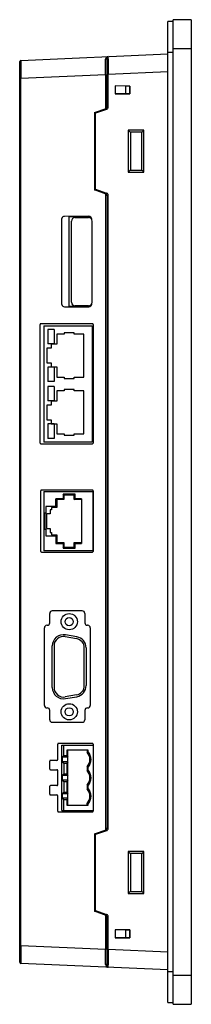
# Model space of a CAD drawing. Header units: millimetres. Extents: x 93 to 140, y 23 to 296.
import ezdxf

# ---------------------------------------------------------------- set-up
doc = ezdxf.new("R2010")
doc.units = ezdxf.units.MM
doc.header["$LTSCALE"] = 20.91938
doc.layers.get('0').update_dxf_attribs({"linetype": 'CONTINUOUS'})

msp = doc.modelspace()

# ---------------------------------------------------------------- linework, layer by layer
at = {"color": 7, "linetype": 'Continuous'}
for p, q in [((133.62, 23.48), (133.62, 295.48)), ((135.12, 295.48), (133.62, 295.48)), ((135.12, 22.98), (135.12, 295.98)), ((140.12, 295.98), (135.12, 295.98)), ((140.12, 295.98), (140.12, 22.98)), ((133.62, 286.98), (135.12, 286.98)), ((135.12, 287.98), (140.12, 287.98)), ((92.69, 34.63), (92.69, 284.4)), ((92.97, 284.7), (133.62, 286.48)), ((116.89, 271.87), (116.89, 285.46)), ((133.62, 281.48), (117.17, 280.77)), ((92.69, 279.71), (92.97, 279.71)), ((116.41, 280.73), (92.97, 279.71)), ((92.97, 39.32), (92.97, 279.71)), ((116.41, 280.73), (116.41, 271.4)), ((116.41, 280.73), (116.89, 280.73)), ((116.89, 280.77), (117.17, 280.77)), ((117.17, 271.87), (117.17, 280.77)), ((119.09, 277.6), (119.09, 275.43)), ((123.17, 277.59), (119.09, 277.6)), ((121.98, 277.52), (119.09, 277.6)), ((121.98, 277.52), (121.98, 275.52)), ((123.09, 277.52), (121.98, 277.52)), ((123.09, 277.52), (123.17, 277.59)), ((123.09, 275.52), (123.09, 277.52)), ((123.17, 277.59), (123.17, 275.44)), ((121.98, 275.52), (119.09, 275.43)), ((119.09, 275.43), (123.17, 275.44)), ((121.98, 275.52), (123.09, 275.52)), ((123.09, 275.52), (123.17, 275.44)), ((113.39, 270.24), (116.56, 271.4)), ((116.65, 271.11), (113.67, 270.03)), ((117.17, 271.87), (116.89, 271.87)), ((113.39, 270.24), (113.39, 248.79)), ((113.67, 249), (113.67, 270.03)), ((122.66, 265.33), (122.66, 253.7)), ((126.99, 265.33), (122.66, 265.33)), ((126.99, 253.7), (126.99, 265.33)), ((123.29, 264.77), (123.29, 254.27)), ((126.49, 264.77), (123.29, 264.77)), ((126.49, 254.27), (126.49, 264.77)), ((123.29, 254.27), (126.49, 254.27)), ((122.66, 253.7), (126.99, 253.7)), ((116.56, 247.64), (113.39, 248.79)), ((113.67, 249), (116.65, 247.92)), ((116.41, 247.64), (116.41, 71.4)), ((116.89, 247.17), (116.89, 71.87)), ((116.89, 247.17), (117.17, 247.17)), ((117.17, 71.87), (117.17, 247.17)), ((104.29, 216.99), (104.29, 240.84)), ((111.79, 241.46), (105.09, 241.45)), ((106.22, 241.42), (106.22, 216.42)), ((106.22, 241.42), (111.79, 241.42)), ((108.02, 241.13), (111.72, 241.13)), ((107.02, 217.63), (107.02, 240.13)), ((112.72, 217.63), (112.72, 240.13)), ((105.09, 216.38), (111.79, 216.38)), ((111.79, 216.42), (106.22, 216.42)), ((111.72, 216.63), (108.02, 216.63)), ((98.29, 178.57), (98.29, 211.47)), ((112.79, 211.67), (98.49, 211.67)), ((99.35, 211.08), (99.35, 178.88)), ((99.35, 211.08), (112.69, 211.08)), ((112.69, 211.08), (112.69, 178.88)), ((112.99, 211.47), (112.99, 178.57)), ((100.5, 210.07), (100.5, 206.08)), ((102.25, 210.07), (100.5, 210.07)), ((102.25, 210.07), (102.25, 206.08)), ((102.96, 208.81), (102.96, 206)), ((104.96, 208.81), (102.96, 208.81)), ((104.96, 209.2), (104.96, 208.81)), ((107.75, 209.2), (104.96, 209.2)), ((107.75, 208.81), (107.75, 209.2)), ((110.4, 208.81), (107.75, 208.81)), ((110.4, 196.9), (110.4, 208.81)), ((100.21, 204.89), (100.21, 200.82)), ((101.35, 204.89), (100.21, 204.89)), ((102.25, 206.08), (100.5, 206.08)), ((101.35, 206), (101.35, 204.89)), ((102.96, 206), (101.35, 206)), ((100.21, 200.82), (101.35, 200.82)), ((100.5, 199.63), (100.5, 195.64)), ((102.25, 199.63), (100.5, 199.63)), ((101.35, 200.82), (101.35, 199.7)), ((101.35, 199.7), (102.96, 199.7)), ((102.25, 199.63), (102.25, 195.64)), ((102.96, 199.7), (102.96, 196.9)), ((102.96, 196.9), (104.96, 196.9)), ((104.96, 196.9), (104.96, 196.5)), ((107.75, 196.5), (107.75, 196.9)), ((107.75, 196.9), (110.4, 196.9)), ((102.25, 195.64), (100.5, 195.64)), ((100.5, 194.32), (100.5, 190.33)), ((102.25, 194.32), (100.5, 194.32)), ((102.25, 194.32), (102.25, 190.33)), ((104.96, 196.5), (107.75, 196.5)), ((102.96, 193.06), (102.96, 190.25)), ((104.96, 193.06), (102.96, 193.06)), ((104.96, 193.46), (104.96, 193.06)), ((107.75, 193.46), (104.96, 193.46)), ((107.75, 193.06), (107.75, 193.46)), ((110.4, 193.06), (107.75, 193.06)), ((110.4, 181.15), (110.4, 193.06)), ((100.21, 189.14), (100.21, 185.07)), ((101.35, 189.14), (100.21, 189.14)), ((102.25, 190.33), (100.5, 190.33)), ((101.35, 190.25), (101.35, 189.14)), ((102.96, 190.25), (101.35, 190.25)), ((100.21, 185.07), (101.35, 185.07)), ((100.5, 183.88), (100.5, 179.89)), ((102.25, 183.88), (100.5, 183.88)), ((101.35, 185.07), (101.35, 183.96)), ((101.35, 183.96), (102.96, 183.96)), ((102.25, 183.88), (102.25, 179.89)), ((102.96, 183.96), (102.96, 181.15)), ((102.96, 181.15), (104.96, 181.15)), ((104.96, 181.15), (104.96, 180.76)), ((104.96, 180.76), (107.75, 180.76)), ((107.75, 180.76), (107.75, 181.15)), ((107.75, 181.15), (110.4, 181.15)), ((98.49, 178.37), (112.79, 178.37)), ((112.69, 178.88), (99.35, 178.88)), ((102.25, 179.89), (100.5, 179.89)), ((98.49, 148.57), (98.49, 165.37)), ((112.79, 165.57), (98.69, 165.57)), ((99.39, 165.13), (99.39, 148.75)), ((99.39, 165.13), (112.92, 165.13)), ((104.66, 164.42), (104.66, 163.15)), ((104.92, 164.17), (104.66, 164.42)), ((107.97, 164.42), (104.66, 164.42)), ((104.92, 164.17), (104.92, 162.9)), ((107.71, 164.17), (104.92, 164.17)), ((107.97, 164.42), (107.71, 164.17)), ((107.71, 162.9), (107.71, 164.17)), ((107.97, 163.15), (107.97, 164.42)), ((112.92, 165.13), (112.92, 148.75)), ((112.99, 165.37), (112.99, 148.57)), ((102.64, 160.76), (102.64, 163.15)), ((102.9, 162.9), (102.64, 163.15)), ((104.66, 163.15), (102.64, 163.15)), ((102.9, 162.9), (102.9, 160.76)), ((104.92, 162.9), (102.9, 162.9)), ((104.92, 162.9), (104.66, 163.15)), ((107.71, 162.9), (107.97, 163.15)), ((109.73, 162.9), (107.71, 162.9)), ((109.73, 163.15), (107.97, 163.15)), ((109.73, 163.15), (109.73, 150.73)), ((99.65, 159.16), (99.65, 154.72)), ((99.9, 159.16), (99.65, 159.16)), ((99.9, 161), (99.9, 159.16)), ((102.64, 161), (99.9, 161)), ((100.09, 158.97), (100.09, 154.91)), ((101.08, 158.97), (100.09, 158.97)), ((101.08, 160.09), (101.08, 158.97)), ((101.46, 160.09), (101.08, 160.09)), ((101.46, 160.76), (101.46, 160.09)), ((102.9, 160.76), (101.46, 160.76)), ((99.65, 154.72), (99.9, 154.72)), ((99.9, 154.72), (99.9, 152.88)), ((100.09, 154.91), (101.08, 154.91)), ((101.08, 154.91), (101.08, 153.79)), ((101.08, 153.79), (101.46, 153.79)), ((101.46, 153.79), (101.46, 153.12)), ((101.46, 153.12), (102.9, 153.12)), ((102.64, 153.12), (102.64, 150.73)), ((102.9, 153.12), (102.9, 150.98)), ((99.9, 152.88), (102.64, 152.88)), ((102.9, 150.98), (102.64, 150.73)), ((102.64, 150.73), (104.66, 150.73)), ((102.9, 150.98), (104.92, 150.98)), ((104.92, 150.98), (104.66, 150.73)), ((104.66, 150.73), (104.66, 149.46)), ((104.92, 150.98), (104.92, 149.71)), ((107.71, 149.71), (107.71, 150.98)), ((107.71, 150.98), (109.73, 150.98)), ((107.71, 150.98), (107.97, 150.73)), ((107.97, 149.46), (107.97, 150.73)), ((107.97, 150.73), (109.73, 150.73)), ((98.69, 148.37), (112.79, 148.37)), ((112.92, 148.75), (99.39, 148.75)), ((104.66, 149.46), (104.92, 149.71)), ((104.66, 149.46), (107.97, 149.46)), ((104.92, 149.71), (107.71, 149.71)), ((107.71, 149.71), (107.97, 149.46)), ((100.99, 128.77), (100.99, 131.37)), ((109.99, 132.07), (101.69, 132.07)), ((110.69, 131.37), (110.69, 128.77)), ((99.49, 105.87), (99.49, 127.37)), ((100.29, 128.07), (100.19, 128.07)), ((111.49, 128.07), (111.39, 128.07)), ((112.19, 127.37), (112.19, 105.87)), ((105.27, 124.93), (108.38, 124.38)), ((108.47, 124.87), (105.36, 125.42)), ((101.69, 110.8), (101.69, 122.35)), ((102.19, 122.35), (102.19, 110.8)), ((110.54, 111.35), (110.54, 121.8)), ((111.04, 121.8), (111.04, 111.35)), ((108.38, 108.77), (105.27, 108.22)), ((105.36, 107.73), (108.47, 108.27)), ((100.19, 105.17), (100.29, 105.17)), ((100.99, 101.87), (100.99, 104.47)), ((110.69, 104.47), (110.69, 101.87)), ((111.39, 105.17), (111.49, 105.17)), ((101.69, 101.17), (109.99, 101.17)), ((103.19, 90.82), (103.19, 95.12)), ((112.79, 95.32), (103.39, 95.32)), ((104.37, 94.8), (112.97, 94.8)), ((104.37, 76.76), (104.37, 94.8)), ((104.87, 91.83), (104.87, 94.8)), ((111.6, 93.4), (105.69, 93.4)), ((105.69, 93.4), (105.69, 91.83)), ((106.01, 78.16), (106.01, 93.4)), ((111.3, 93.4), (111.3, 92.9)), ((111.6, 93.01), (111.6, 93.4)), ((112.97, 94.8), (112.97, 76.76)), ((112.99, 95.12), (112.99, 94.8)), ((100.99, 88.22), (100.99, 90.42)), ((102.99, 90.62), (101.19, 90.62)), ((104.87, 91.83), (104.4, 91.46)), ((106.01, 91.46), (104.4, 91.46)), ((104.4, 91.46), (104.4, 90.25)), ((106.01, 90.25), (104.4, 90.25)), ((104.4, 90.25), (104.87, 89.88)), ((105.69, 91.83), (104.87, 91.83)), ((105.69, 91.83), (106.01, 91.5)), ((106.01, 90.22), (105.69, 89.88)), ((101.19, 88.02), (102.99, 88.02)), ((103.19, 83.82), (103.19, 87.82)), ((104.87, 89.88), (105.69, 89.88)), ((104.87, 89.88), (104.87, 86.75)), ((105.69, 89.88), (105.69, 86.75)), ((111.3, 88.82), (111.3, 87.82)), ((111.6, 87.93), (111.6, 88.71)), ((104.87, 86.75), (104.4, 86.38)), ((106.01, 86.38), (104.4, 86.38)), ((104.4, 86.38), (104.4, 85.17)), ((106.01, 85.17), (104.4, 85.17)), ((104.4, 85.17), (104.87, 84.8)), ((105.69, 86.75), (104.87, 86.75)), ((104.87, 84.8), (105.69, 84.8)), ((104.87, 84.8), (104.87, 81.67)), ((105.69, 86.75), (106.01, 86.42)), ((106.01, 85.14), (105.69, 84.8)), ((105.69, 84.8), (105.69, 81.67)), ((100.99, 81.22), (100.99, 83.42)), ((102.99, 83.62), (101.19, 83.62)), ((111.3, 83.74), (111.3, 82.74)), ((111.6, 82.85), (111.6, 83.63)), ((101.19, 81.02), (102.99, 81.02)), ((103.19, 76.52), (103.19, 80.82)), ((104.87, 81.67), (104.4, 81.3)), ((106.01, 81.3), (104.4, 81.3)), ((104.4, 81.3), (104.4, 80.09)), ((106.01, 80.09), (104.4, 80.09)), ((104.4, 80.09), (104.87, 79.72)), ((105.69, 81.67), (104.87, 81.67)), ((104.87, 79.72), (105.69, 79.72)), ((104.87, 76.76), (104.87, 79.72)), ((105.69, 81.67), (106.01, 81.34)), ((106.01, 80.06), (105.69, 79.72)), ((105.69, 79.72), (105.69, 78.16)), ((104.37, 76.76), (112.97, 76.76)), ((105.69, 78.16), (111.6, 78.16)), ((111.3, 78.16), (111.3, 78.66)), ((111.6, 78.16), (111.6, 78.55)), ((112.99, 76.76), (112.99, 76.52)), ((103.39, 76.32), (112.79, 76.32)), ((113.39, 70.24), (116.56, 71.4)), ((116.65, 71.11), (113.67, 70.03)), ((117.17, 71.87), (116.89, 71.87)), ((113.39, 70.24), (113.39, 48.79)), ((113.67, 49), (113.67, 70.03)), ((126.99, 65.33), (122.66, 65.33)), ((122.66, 65.33), (122.66, 53.7)), ((126.49, 64.77), (123.29, 64.77)), ((123.29, 64.77), (123.29, 54.27)), ((126.49, 54.27), (126.49, 64.77)), ((126.99, 53.7), (126.99, 65.33)), ((122.66, 53.7), (126.99, 53.7)), ((123.29, 54.27), (126.49, 54.27)), ((116.56, 47.64), (113.39, 48.79)), ((113.67, 49), (116.65, 47.92)), ((116.41, 47.64), (116.41, 38.3)), ((116.89, 47.17), (117.17, 47.17)), ((116.89, 33.57), (116.89, 47.17)), ((117.17, 38.27), (117.17, 47.17)), ((123.17, 43.59), (119.09, 43.6)), ((121.98, 43.52), (119.09, 43.6)), ((119.09, 43.6), (119.09, 41.43)), ((121.98, 41.52), (119.09, 41.43)), ((119.09, 41.43), (123.17, 41.44)), ((123.09, 43.52), (121.98, 43.52)), ((121.98, 43.52), (121.98, 41.52)), ((121.98, 41.52), (123.09, 41.52)), ((123.09, 43.52), (123.17, 43.59)), ((123.09, 41.52), (123.09, 43.52)), ((123.17, 41.44), (123.09, 41.52)), ((123.17, 43.59), (123.17, 41.44)), ((92.97, 39.32), (92.69, 39.32)), ((92.97, 39.32), (116.41, 38.3)), ((116.89, 38.3), (116.41, 38.3)), ((117.17, 38.27), (116.89, 38.27)), ((117.17, 38.27), (133.62, 37.55)), ((133.62, 32.55), (92.97, 34.33)), ((135.12, 31.98), (133.62, 31.98)), ((140.12, 30.98), (135.12, 30.98)), ((133.62, 23.48), (135.12, 23.48)), ((135.12, 22.98), (140.12, 22.98))]:
    msp.add_line(p, q, dxfattribs=at)
for centre, radius in [((106.37, 129.07), 2.25), ((106.37, 129.07), 1.13), ((106.37, 104.08), 2.25), ((106.37, 104.08), 1.13)]:
    msp.add_circle(centre, radius, dxfattribs=at)
for centre, radius, start, end in [((92.99, 284.4), 0.3, 92.5, 180), ((117.19, 285.46), 0.3, 92.5, 180), ((1404.08, 284.35), 1286.91, 179.96702, 180.15965), ((116.39, 271.87), 0.5, 290, 360), ((116.38, 271.86), 0.791, 290.0139, 295.1905), ((116.36, 271.87), 0.811, 336.843, 355.7678), ((116.39, 271.87), 0.786, 355.8129, 359.9878), ((116.39, 247.17), 0.5, 0, 70), ((116.34, 247.1), 0.875, 64.6121, 69.2134), ((108.02, 240.13), 1, 90, 180), ((111.72, 240.13), 1, 0, 90), ((111.79, 240.62), 0.8, 0.5274, 89.9981), ((105.09, 217.22), 0.832, 195.8177, 269.9427), ((108.02, 217.63), 1, 180, 270), ((111.72, 217.63), 1, 270, 360), ((111.79, 217.22), 0.8, 270, 353.4911), ((98.49, 211.47), 0.2, 90, 180), ((112.79, 211.47), 0.2, 0, 90.0004), ((98.49, 178.57), 0.2, 180, 270), ((112.79, 178.57), 0.2, 270, 360), ((98.69, 165.37), 0.2, 90, 180), ((112.79, 165.37), 0.2, 0, 90), ((98.69, 148.57), 0.2, 180, 270), ((112.79, 148.57), 0.2, 270, 360), ((101.69, 131.37), 0.7, 90, 180), ((109.99, 131.37), 0.7, 0, 90), ((100.29, 128.77), 0.7, 270, 360), ((111.39, 128.77), 0.7, 180, 270), ((100.19, 127.37), 0.7, 90, 180), ((111.49, 127.37), 0.7, 0, 90), ((104.81, 122.35), 3.12, 80, 180), ((104.81, 122.35), 2.62, 80, 180), ((107.92, 121.8), 2.62, 0, 80), ((107.92, 121.8), 3.12, 0, 80), ((104.81, 110.8), 3.12, 180, 280), ((104.81, 110.8), 2.62, 180, 280), ((107.92, 111.35), 2.62, 280, 360), ((107.92, 111.35), 3.12, 280, 360), ((100.19, 105.87), 0.7, 180, 270), ((100.29, 104.47), 0.7, 0, 90), ((111.39, 104.47), 0.7, 90, 180), ((111.49, 105.87), 0.7, 270, 360), ((101.69, 101.87), 0.7, 180, 270), ((109.99, 101.87), 0.7, 270, 360), ((103.39, 95.12), 0.2, 90, 180), ((117.74, 76.46), 17.65, 110.3619, 111.4041), ((109.1, 90.86), 3, 317.1666, 42.8334), ((109.1, 90.86), 3.3, 319.2507, 40.7502), ((112.79, 95.12), 0.2, 0, 90), ((101.19, 90.42), 0.2, 90, 180), ((102.99, 90.82), 0.2, 270, 360), ((101.19, 88.22), 0.2, 180, 270), ((102.99, 87.82), 0.2, 0, 90), ((117.74, 105.26), 17.65, 248.5954, 249.6376), ((117.74, 71.38), 17.65, 110.3617, 111.4039), ((109.1, 85.78), 3, 317.1666, 42.8334), ((109.1, 85.78), 3.3, 319.2508, 40.7502), ((101.19, 83.42), 0.2, 90, 180), ((102.99, 83.82), 0.2, 270, 360), ((117.74, 100.17), 17.65, 248.596, 249.6382), ((117.74, 66.3), 17.65, 110.362, 111.4041), ((109.1, 80.7), 3, 317.1666, 42.8334), ((109.1, 80.7), 3.3, 319.2508, 40.7501), ((101.19, 81.22), 0.2, 180, 270), ((102.99, 80.82), 0.2, 0, 90), ((103.39, 76.52), 0.2, 180, 270), ((117.74, 95.09), 17.65, 248.5958, 249.638), ((112.79, 76.52), 0.2, 270, 360), ((116.39, 71.87), 0.5, 290, 360), ((116.38, 71.86), 0.791, 290.0139, 295.1905), ((116.36, 71.87), 0.811, 336.843, 355.7678), ((116.39, 71.87), 0.786, 355.8129, 359.9878), ((116.39, 47.17), 0.5, 0, 70), ((116.34, 47.1), 0.875, 64.6121, 69.2134), ((1462.82, 35.72), 1369.85, 179.84923, 180.03017), ((-453.97, 35.08), 570.39, 359.8912, 0.3231), ((1034.98, 35.06), 917.82, 179.80005, 180.07021), ((92.99, 34.63), 0.3, 180, 267.5), ((117.19, 33.57), 0.3, 180, 267.5)]:
    msp.add_arc(centre, radius, start, end, dxfattribs=at)
for centre, major_axis, start_param, end_param in [((105.09, 240.62), (0.833, 0), 1.57194, 2.865379), ((111.79, 240.62), (0.84, 0), 0, 1.57194), ((111.79, 217.22), (0.84, 0), -1.57194, -0.001462)]:
    msp.add_ellipse(centre, major_axis=major_axis, ratio=0.999999, start_param=start_param, end_param=end_param, dxfattribs=at)
for points, knots in [([(92.97, 284.7), (92.97, 284.7), (92.98, 284.7), (92.97, 284.69), (92.97, 284.68), (92.97, 284.65), (92.97, 284.6), (92.97, 284.53), (92.97, 284.43), (92.97, 284.32), (92.97, 284.18), (92.97, 284.09), (92.97, 284.03)], [0, 0, 0, 0, 0.004055, 0.016092, 0.036092, 0.064021, 0.143538, 0.254379, 0.396189, 0.56826, 0.769796, 1, 1, 1, 1]), ([(92.97, 284.03), (92.97, 283.77), (92.97, 282.33), (92.97, 280.89), (92.97, 279.71)], [0, 0, 0, 0, 0.183494, 1, 1, 1, 1]), ([(116.41, 280.73), (116.41, 281.16), (116.42, 282.59), (116.42, 284.02), (116.42, 285.03)], [0, 0, 0, 0, 0.297557, 1, 1, 1, 1]), ([(116.42, 285.03), (116.42, 285.17), (116.51, 285.44), (116.72, 285.61), (116.83, 285.67)], [0, 0, 0, 0, 0.529466, 1, 1, 1, 1]), ([(116.83, 285.26), (116.79, 285.19), (116.66, 285.08), (116.5, 285.04), (116.42, 285.03)], [0, 0, 0, 0, 0.496097, 1, 1, 1, 1]), ([(116.89, 285.46), (116.89, 285.44), (116.88, 285.37), (116.86, 285.3), (116.83, 285.26)], [0, 0, 0, 0, 0.235427, 1, 1, 1, 1]), ([(117.17, 285.09), (117.17, 285.14), (117.17, 285.24), (117.17, 285.37), (117.17, 285.49), (117.17, 285.58), (117.17, 285.66), (117.17, 285.71), (117.17, 285.73), (117.17, 285.75), (117.18, 285.75), (117.17, 285.76), (117.17, 285.76)], [0, 0, 0, 0, 0.230194, 0.43172, 0.603785, 0.7456, 0.856457, 0.935989, 0.96392, 0.983917, 0.995946, 1, 1, 1, 1]), ([(116.56, 271.4), (116.56, 271.4), (116.56, 271.39), (116.56, 271.37), (116.57, 271.34), (116.59, 271.29), (116.61, 271.21), (116.64, 271.15), (116.65, 271.11)], [0, 0, 0, 0, 0.020223, 0.076303, 0.1678, 0.293691, 0.62939, 1, 1, 1, 1]), ([(116.71, 271.14), (116.8, 271.18), (116.96, 271.3), (117.07, 271.46), (117.11, 271.55)], [0, 0, 0, 0, 0.500223, 1, 1, 1, 1]), ([(113.39, 270.24), (113.4, 270.24), (113.49, 270.16), (113.59, 270.09), (113.67, 270.03)], [0, 0, 0, 0, 0.090332, 1, 1, 1, 1]), ([(113.39, 248.79), (113.42, 248.82), (113.51, 248.89), (113.61, 248.95), (113.67, 249)], [0, 0, 0, 0, 0.332548, 1, 1, 1, 1]), ([(116.65, 247.92), (116.64, 247.88), (116.61, 247.82), (116.59, 247.74), (116.57, 247.69), (116.56, 247.66), (116.56, 247.65), (116.56, 247.64), (116.56, 247.64)], [0, 0, 0, 0, 0.370623, 0.706302, 0.832186, 0.923686, 0.979773, 1, 1, 1, 1]), ([(116.56, 71.4), (116.56, 71.4), (116.56, 71.39), (116.56, 71.37), (116.57, 71.34), (116.59, 71.29), (116.61, 71.21), (116.64, 71.15), (116.65, 71.11)], [0, 0, 0, 0, 0.020223, 0.076303, 0.1678, 0.293691, 0.62939, 1, 1, 1, 1]), ([(116.71, 71.14), (116.8, 71.18), (116.96, 71.3), (117.07, 71.46), (117.11, 71.55)], [0, 0, 0, 0, 0.500223, 1, 1, 1, 1]), ([(113.39, 70.24), (113.4, 70.24), (113.49, 70.16), (113.59, 70.09), (113.67, 70.03)], [0, 0, 0, 0, 0.090332, 1, 1, 1, 1]), ([(113.39, 48.79), (113.42, 48.82), (113.51, 48.89), (113.61, 48.95), (113.67, 49)], [0, 0, 0, 0, 0.332548, 1, 1, 1, 1]), ([(116.65, 47.92), (116.64, 47.88), (116.61, 47.82), (116.59, 47.74), (116.57, 47.69), (116.56, 47.66), (116.56, 47.65), (116.56, 47.64), (116.56, 47.64)], [0, 0, 0, 0, 0.370623, 0.706302, 0.832186, 0.923686, 0.979773, 1, 1, 1, 1]), ([(92.97, 35), (92.97, 34.95), (92.97, 34.85), (92.97, 34.72), (92.97, 34.6), (92.97, 34.51), (92.97, 34.43), (92.97, 34.38), (92.97, 34.36), (92.97, 34.34), (92.98, 34.33), (92.97, 34.33), (92.97, 34.33)], [0, 0, 0, 0, 0.230204, 0.43174, 0.603811, 0.745621, 0.856462, 0.935979, 0.963908, 0.983908, 0.995945, 1, 1, 1, 1]), ([(116.42, 34), (116.43, 33.86), (116.5, 33.59), (116.72, 33.42), (116.83, 33.36)], [0, 0, 0, 0, 0.52855, 1, 1, 1, 1]), ([(116.82, 33.78), (116.78, 33.84), (116.66, 33.95), (116.5, 34), (116.42, 34)], [0, 0, 0, 0, 0.463032, 1, 1, 1, 1]), ([(116.83, 33.36), (116.91, 33.32), (117.02, 33.28), (117.14, 33.27), (117.17, 33.27)], [0, 0, 0, 0, 0.745168, 1, 1, 1, 1]), ([(117.17, 33.27), (117.17, 33.27), (117.18, 33.28), (117.17, 33.28), (117.17, 33.3), (117.17, 33.33), (117.17, 33.38), (117.17, 33.45), (117.17, 33.54), (117.17, 33.66), (117.17, 33.79), (117.17, 33.89), (117.17, 33.94)], [0, 0, 0, 0, 0.004054, 0.016083, 0.036078, 0.064008, 0.143537, 0.254392, 0.396204, 0.568269, 0.769798, 1, 1, 1, 1])]:
    msp.add_open_spline(points, degree=3, knots=knots, dxfattribs=at)
for points in [[(116.83, 285.67), (116.93, 285.72), (117.06, 285.76), (117.18, 285.76)], [(123.28, 264.76), (123.07, 264.95), (122.86, 265.14), (122.66, 265.33)], [(126.99, 265.33), (126.82, 265.14), (126.65, 264.96), (126.48, 264.77)], [(123.29, 254.27), (123.08, 254.08), (122.87, 253.89), (122.66, 253.7)], [(126.48, 254.26), (126.65, 254.08), (126.82, 253.89), (126.99, 253.7)], [(116.92, 247.75), (116.86, 247.81), (116.79, 247.85), (116.71, 247.89)], [(117.11, 247.48), (117.07, 247.58), (117, 247.67), (116.92, 247.75)], [(117.17, 247.17), (117.17, 247.27), (117.15, 247.38), (117.11, 247.48)], [(122.66, 65.33), (122.87, 65.14), (123.08, 64.95), (123.29, 64.76)], [(126.49, 64.77), (126.65, 64.96), (126.82, 65.15), (126.99, 65.33)], [(123.29, 54.27), (123.08, 54.08), (122.87, 53.89), (122.66, 53.7)], [(126.48, 54.26), (126.65, 54.08), (126.82, 53.89), (126.99, 53.7)], [(116.92, 47.75), (116.86, 47.81), (116.79, 47.85), (116.71, 47.89)], [(117.11, 47.48), (117.07, 47.58), (117, 47.67), (116.92, 47.75)], [(117.17, 47.17), (117.17, 47.27), (117.15, 47.38), (117.11, 47.48)], [(116.89, 33.57), (116.89, 33.65), (116.86, 33.72), (116.82, 33.78)]]:
    msp.add_open_spline(points, degree=3, dxfattribs=at)

doc.saveas('drawing.dxf')
